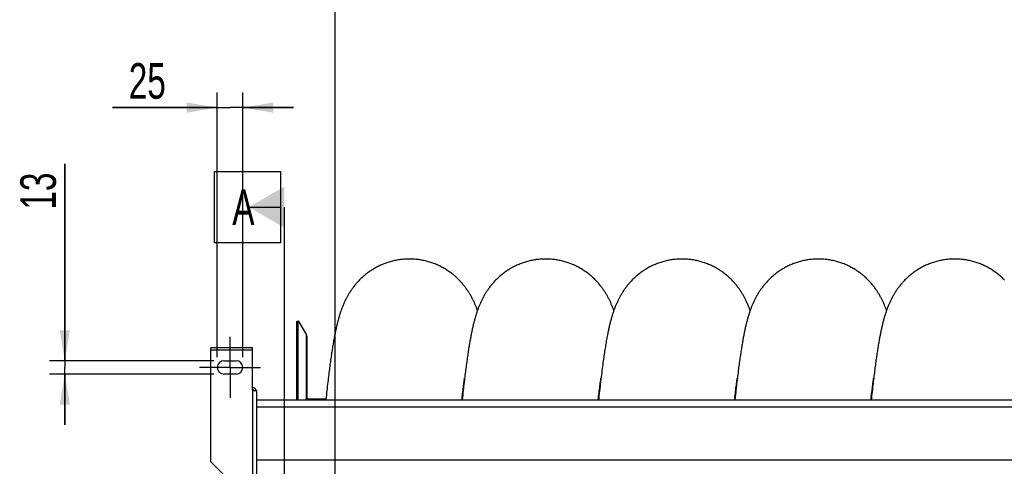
# Model space of a CAD drawing. Extents: x 0 to 594, y 0 to 420.
# Tile 6 of 21: x 215 to 312, y 174 to 218. Entities that reach past the tile are written whole.
import ezdxf

# ---------------------------------------------------------------- set-up
doc = ezdxf.new("R2010")
doc.units = 0
doc.header["$LTSCALE"] = 32.67
doc.linetypes.add('CENTER', pattern=[0.6, 0.375, -0.075, 0.075, -0.075])
doc.layers.get('0').update_dxf_attribs({"linetype": 'CONTINUOUS'})
for name, color, linetype in [('110528_DXF_CONTINUOUS_LINE', 7, 'CONTINUOUS'), ('110528_DXF_DIMENSION', 7, 'CONTINUOUS'), ('110534_DXF_AXIS', 7, 'CONTINUOUS'), ('110534_DXF_CONTINUOUS_LINE', 7, 'CONTINUOUS'), ('110593_DXF_CONTINUOUS_LINE', 7, 'CONTINUOUS'), ('110803_DXF_CONTINUOUS_LINE', 7, 'CONTINUOUS'), ('ASEM_125_125-15_DXF_DIMENS', 7, 'CONTINUOUS'), ('HOSE_125_125DXF_CONTINUOUS', 7, 'CONTINUOUS')]:
    doc.layers.add(name, color=color, linetype=linetype)
doc.styles.get("Standard").update_dxf_attribs({"font": 'txt', "width": 0.7})
doc.dimstyles.new('DIMSTYLE_1', dxfattribs={"dimtxt": 3.5, "dimasz": 3, "dimexe": 1.5, "dimexo": 1, "dimgap": 0.875, "dimtad": 1, "dimdec": 3, "dimlfac": 10, "dimtxsty": 'STANDARD', "dimblk": '_ARROW_FILLED', "dimblk1": '_ARROW_FILLED', "dimblk2": '_ARROW_FILLED', "dimcen": 0.09, "dimazin": 3, "dimtp": 0.2, "dimtm": 0.2, "dimtfac": 1, "dimtdec": 3, "dimtofl": 0, "dimtmove": 0, "dimatfit": 3, "dimtolj": 1})

# ---------------------------------------------------------------- blocks, each defined once
blk = doc.blocks.new('_ARROW_FILLED')
at = {"color": 0, "linetype": 'BYBLOCK'}
blk.add_solid([(0, 0), (-1, 0.167), (-1, -0.167)], dxfattribs=at)
blk = doc.blocks.new('*D1')
at = {"layer": 'ASEM_125_125-15_DXF_DIMENS', "color": 2, "linetype": 'CONTINUOUS'}
for p, q in [((219.743, 184.142), (219.743, 203.492)), ((219.743, 203.492), (219.743, 183.492)), ((234.393, 184.142), (218.243, 184.142)), ((219.743, 177.842), (219.743, 183.492)), ((234.393, 182.842), (218.243, 182.842)), ((219.743, 182.842), (219.743, 177.842))]:
    blk.add_line(p, q, dxfattribs=at)
at = {"layer": 'ASEM_125_125-15_DXF_DIMENS', "color": 2, "linetype": 'CONTINUOUS', "xscale": 3, "yscale": 3, "zscale": 3}
for p, rotation in [((219.743, 184.142), 270), ((219.743, 182.842), 90)]:
    blk.add_blockref('_ARROW_FILLED', p, dxfattribs=dict(at, rotation=rotation))
at = {"layer": 'ASEM_125_125-15_DXF_DIMENS', "color": 2, "linetype": 'CONTINUOUS', "insert": (215.368, 198.992), "char_height": 3.5, "width": 6.75, "attachment_point": 1, "rotation": 90}
blk.add_mtext('13', dxfattribs=at)
blk = doc.blocks.new('*D2')
at = {"layer": 'ASEM_125_125-15_DXF_DIMENS', "color": 2, "linetype": 'CONTINUOUS'}
for p, q in [((234.743, 184.492), (234.743, 210.521)), ((237.243, 184.492), (237.243, 210.521)), ((234.743, 209.021), (224.426, 209.021)), ((224.426, 209.021), (235.993, 209.021)), ((242.243, 209.021), (235.993, 209.021)), ((237.243, 209.021), (242.243, 209.021))]:
    blk.add_line(p, q, dxfattribs=at)
at = {"layer": 'ASEM_125_125-15_DXF_DIMENS', "color": 2, "linetype": 'CONTINUOUS', "xscale": 3, "yscale": 3, "zscale": 3}
blk.add_blockref('_ARROW_FILLED', (234.743, 209.021), dxfattribs=at)
at = {"layer": 'ASEM_125_125-15_DXF_DIMENS', "color": 2, "linetype": 'CONTINUOUS', "xscale": 3, "yscale": 3, "zscale": 3, "rotation": 180}
blk.add_blockref('_ARROW_FILLED', (237.243, 209.021), dxfattribs=at)
at = {"layer": 'ASEM_125_125-15_DXF_DIMENS', "color": 2, "linetype": 'CONTINUOUS', "insert": (229.676, 213.396), "char_height": 3.5, "width": 7.875, "attachment_point": 3}
blk.add_mtext('25', dxfattribs=at)

msp = doc.modelspace()

# ---------------------------------------------------------------- linework, layer by layer
at = {"layer": '110528_DXF_CONTINUOUS_LINE', "color": 7, "linetype": 'CONTINUOUS'}
for p, q in [((242.575, 187.99185), (242.70491, 188.06685)), ((242.70491, 180.31403), (242.70491, 188.06685)), ((242.70491, 188.06685), (243.50395, 186.68287)), ((243.59103, 180.31403), (243.59103, 186.35787))]:
    msp.add_line(p, q, dxfattribs=at)
at = {"layer": '110528_DXF_CONTINUOUS_LINE', "color": 3, "linetype": 'CONTINUOUS'}
msp.add_line((242.575, 180.31403), (242.575, 187.99185), dxfattribs=at)
at = {"layer": '110528_DXF_CONTINUOUS_LINE', "color": 9, "linetype": 'CONTINUOUS'}
for p, q in [((243.50395, 180.31403), (243.50395, 186.68287)), ((242.575, 184.48027), (242.70491, 184.54649))]:
    msp.add_line(p, q, dxfattribs=at)
at = {"layer": '110528_DXF_CONTINUOUS_LINE', "color": 7, "linetype": 'CONTINUOUS'}
msp.add_arc((242.94103, 186.35787), 0.65, 0, 30, dxfattribs=at)
at = {"layer": '110528_DXF_DIMENSION', "color": 2, "linetype": 'CONTINUOUS'}
for p, q in [((234.46828, 195.74127), (234.46828, 202.74127)), ((234.46828, 202.74127), (240.96828, 202.74127)), ((240.96828, 202.74127), (240.96828, 195.74127)), ((237.84328, 199.24127), (240.96828, 199.24127)), ((241.34328, 116.74242), (241.34328, 199.24127)), ((240.96828, 195.74127), (234.46828, 195.74127))]:
    msp.add_line(p, q, dxfattribs=at)
msp.add_solid([(241.34328, 201.262), (241.34328, 197.22054), (237.84328, 199.24127)], dxfattribs=at)
at = {"layer": '110534_DXF_AXIS', "color": 7, "linetype": 'CENTER'}
for q in [(235.99328, 186.49186), (232.99327, 183.49185), (235.99328, 180.49184), (238.99329, 183.49185)]:
    msp.add_line((235.99328, 183.49185), q, dxfattribs=at)
at = {"layer": '110534_DXF_CONTINUOUS_LINE', "color": 3, "linetype": 'CONTINUOUS'}
for p, q in [((234.09328, 174.19715), (234.09328, 185.41851)), ((238.19328, 185.4185), (234.09328, 185.4185)), ((238.19328, 181.2441), (238.19328, 185.41851)), ((235.39328, 184.14185), (236.59328, 184.14185)), ((236.59328, 182.84185), (235.39328, 182.84185)), ((238.59328, 181.18389), (238.59328, 145.49185)), ((234.09328, 174.19715), (237.09328, 171.19715))]:
    msp.add_line(p, q, dxfattribs=at)
at = {"layer": '110534_DXF_CONTINUOUS_LINE', "color": 9, "linetype": 'CONTINUOUS'}
for p, q in [((234.09328, 185.2185), (238.19328, 185.2185)), ((238.19328, 181.2441), (238.19328, 171.00319))]:
    msp.add_line(p, q, dxfattribs=at)
at = {"layer": '110534_DXF_CONTINUOUS_LINE', "color": 3, "linetype": 'CONTINUOUS'}
for centre, radius, start, end in [((235.39328, 183.49185), 0.65, 90, 270), ((236.59328, 183.49185), 0.65, 270, 90), ((238.20183, 181.12651), 0.39145, 9.3446461, 10.1091537)]:
    msp.add_arc(centre, radius, start, end, dxfattribs=at)
for points, knots in [([(238.5872, 181.19522), (238.57133, 181.28426), (238.47193, 181.45676), (238.28437, 181.52209), (238.19328, 181.52209)], [0, 0, 0, 0, 0.49822857, 1, 1, 1, 1]), ([(238.19328, 181.2441), (238.24432, 181.23921), (238.31847, 181.23212), (238.41268, 181.22202), (238.47271, 181.21464), (238.52147, 181.20765), (238.5592, 181.20009), (238.58047, 181.19451), (238.59328, 181.18748), (238.59328, 181.18389)], [0, 0, 0, 0, 0.37771184, 0.54853637, 0.69852876, 0.82207755, 0.91471109, 0.97358369, 1, 1, 1, 1])]:
    msp.add_open_spline(points, degree=3, knots=knots, dxfattribs=at)
at = {"layer": '110534_DXF_CONTINUOUS_LINE', "color": 7, "linetype": 'CONTINUOUS'}
msp.add_open_spline([(238.19328, 181.32432), (238.22746, 181.32432), (238.29685, 181.30645), (238.3481, 181.25626), (238.36553, 181.22705)], degree=3, knots=[0, 0, 0, 0, 0.50119096, 1, 1, 1, 1], dxfattribs=at)
at = {"layer": '110593_DXF_CONTINUOUS_LINE', "color": 7, "linetype": 'CONTINUOUS'}
for p, q in [((245.42326, 180.35685), (243.59103, 180.35685)), ((258.835, 180.35685), (258.80526, 180.35685)), ((272.2468, 180.35685), (272.217, 180.35685)), ((285.65852, 180.35685), (285.62877, 180.35685)), ((299.07032, 180.35685), (299.04053, 180.35685))]:
    msp.add_line(p, q, dxfattribs=at)
at = {"layer": '110803_DXF_CONTINUOUS_LINE', "color": 7, "linetype": 'CONTINUOUS'}
msp.add_line((238.59328, 180.31403), (370.79328, 180.31403), dxfattribs=at)
at = {"layer": '110803_DXF_CONTINUOUS_LINE', "color": 9, "linetype": 'CONTINUOUS'}
for p, q in [((238.59328, 179.61415), (370.79328, 179.61415)), ((238.59328, 174.42382), (370.79328, 174.42382))]:
    msp.add_line(p, q, dxfattribs=at)
at = {"layer": 'HOSE_125_125DXF_CONTINUOUS', "color": 4, "linetype": 'CONTINUOUS'}
msp.add_line((246.29103, 308.52173), (246.29103, 61.60655), dxfattribs=at)
at = {"layer": 'HOSE_125_125DXF_CONTINUOUS', "color": 7, "linetype": 'CONTINUOUS'}
msp.add_line((299.28565, 182.29062), (299.30389, 182.42031), dxfattribs=at)
at = {"layer": 'HOSE_125_125DXF_CONTINUOUS', "color": 9, "linetype": 'CONTINUOUS'}
for p, q in [((245.42326, 180.35685), (243.59103, 180.35685)), ((258.835, 180.35685), (258.80526, 180.35685)), ((272.2468, 180.35685), (272.217, 180.35685)), ((285.65852, 180.35685), (285.62877, 180.35685)), ((299.07032, 180.35685), (299.04053, 180.35685))]:
    msp.add_line(p, q, dxfattribs=at)
at = {"layer": 'HOSE_125_125DXF_CONTINUOUS', "color": 7, "linetype": 'CONTINUOUS'}
for points in [[(253.62871, 194.14185), (253.53182, 194.14116), (253.41852, 194.1386), (253.30528, 194.13416), (253.19214, 194.12783), (253.07912, 194.11961), (252.96627, 194.10952), (252.85363, 194.09756), (252.74122, 194.08373), (252.6291, 194.06803), (252.51729, 194.05048), (252.40582, 194.03107), (252.29475, 194.00984), (252.1841, 193.98677), (252.0739, 193.96188), (251.9642, 193.93519), (251.85504, 193.90671), (251.74643, 193.87644), (251.63843, 193.84442), (251.53108, 193.81065), (251.42441, 193.77515), (251.31847, 193.73796), (251.2133, 193.69908), (251.10892, 193.65853), (251.00541, 193.61637), (250.90277, 193.57259), (250.80104, 193.52723), (250.70029, 193.48034), (250.60056, 193.43194), (250.50185, 193.38205), (250.40425, 193.33074), (250.30778, 193.27803), (250.21245, 193.22395), (250.11836, 193.16859), (250.02553, 193.11197), (249.93397, 193.05413), (249.84378, 192.99517), (249.75499, 192.93513), (249.66759, 192.87404), (249.58167, 192.81201), (249.49724, 192.74908), (249.41429, 192.68528), (249.33288, 192.62071), (249.25302, 192.5554), (249.17468, 192.4894), (249.09794, 192.42281), (249.02277, 192.35566), (248.94917, 192.28799), (248.87717, 192.2199), (248.80677, 192.15142), (248.73794, 192.0826), (248.67069, 192.0135), (248.60501, 191.94418), (248.54088, 191.87464), (248.47824, 191.80492), (248.41708, 191.73503), (248.35738, 191.66502), (248.2991, 191.59488), (248.24218, 191.52463), (248.18664, 191.45431), (248.13247, 191.38399), (248.07964, 191.31366), (248.02812, 191.24336), (247.97798, 191.17324), (247.92918, 191.10332), (247.88169, 191.03361), (247.83555, 190.96422), (247.79076, 190.89524), (247.74724, 190.82663), (247.70491, 190.75832), (247.66377, 190.69037), (247.62376, 190.62275), (247.58471, 190.55523), (247.54659, 190.48779), (247.50938, 190.42046), (247.47294, 190.35301), (247.43725, 190.28544), (247.4023, 190.21775), (247.36798, 190.14977), (247.33426, 190.08144), (247.30115, 190.01279), (247.26862, 189.94381), (247.23665, 189.87442), (247.20522, 189.80466), (247.17437, 189.73457), (247.14407, 189.66412), (247.1143, 189.5933), (247.08509, 189.5222), (247.05644, 189.45083), (247.0283, 189.37912), (247.00065, 189.30701), (246.97347, 189.23449), (246.94674, 189.1615), (246.9204, 189.08792), (246.89442, 189.01368), (246.8688, 188.93877), (246.84352, 188.86314), (246.81854, 188.78669), (246.79387, 188.70944), (246.76955, 188.63156), (246.74558, 188.55301), (246.72193, 188.47375), (246.69863, 188.39391), (246.67568, 188.31352), (246.65306, 188.23248), (246.63075, 188.15085), (246.60877, 188.06866), (246.58707, 187.9858), (246.56562, 187.90214), (246.54439, 187.81761), (246.52338, 187.7322), (246.50256, 187.64584), (246.48192, 187.5585), (246.46146, 187.47014), (246.44116, 187.38073), (246.42101, 187.29023), (246.401, 187.1986), (246.3811, 187.10578), (246.36132, 187.01173), (246.34165, 186.91642), (246.32205, 186.81972), (246.30252, 186.7216), (246.28305, 186.62204), (246.26364, 186.52095), (246.24427, 186.41831), (246.22494, 186.31409), (246.20563, 186.20814), (246.18633, 186.10048), (246.16704, 185.99103), (246.14772, 185.87959), (246.12837, 185.76611), (246.10898, 185.65056), (246.08954, 185.5328), (246.07003, 185.41277), (246.05047, 185.29045), (246.03082, 185.16568), (246.01109, 185.03844), (245.99128, 184.90866), (245.97135, 184.77616), (245.9513, 184.64085), (245.93113, 184.50271), (245.91084, 184.36164), (245.89042, 184.21757), (245.86988, 184.07047), (245.84919, 183.92022), (245.82837, 183.76678), (245.8074, 183.61009), (245.78628, 183.44999), (245.76499, 183.28641), (245.74354, 183.11931), (245.72193, 182.94858), (245.70016, 182.77426), (245.67821, 182.59619), (245.65606, 182.41399), (245.63369, 182.22764), (245.6111, 182.03702), (245.58825, 181.8416), (245.56512, 181.64129), (245.54173, 181.43603), (245.51802, 181.22532), (245.49398, 181.00899), (245.46962, 180.78703), (245.44492, 180.55912), (245.41869, 180.31403)], [(260.33448, 189.09448), (260.3182, 189.14026), (260.29076, 189.21562), (260.26298, 189.29014), (260.23485, 189.36385), (260.20635, 189.4368), (260.17742, 189.50915), (260.14806, 189.5809), (260.11823, 189.65212), (260.08785, 189.72298), (260.0569, 189.79355), (260.02536, 189.8638), (259.99322, 189.93379), (259.96041, 190.00358), (259.92695, 190.07314), (259.8929, 190.14232), (259.85827, 190.21107), (259.82303, 190.27947), (259.78716, 190.34751), (259.75072, 190.41508), (259.71364, 190.48231), (259.67572, 190.54951), (259.63696, 190.61668), (259.59732, 190.68381), (259.5566, 190.75122), (259.51473, 190.81898), (259.47171, 190.88699), (259.42744, 190.95536), (259.38187, 191.0241), (259.33499, 191.09317), (259.28672, 191.16259), (259.23699, 191.23241), (259.1858, 191.30252), (259.1332, 191.37282), (259.07915, 191.44328), (259.02362, 191.51386), (258.96671, 191.58438), (258.90844, 191.65478), (258.84874, 191.72506), (258.78763, 191.79515), (258.7251, 191.86501), (258.66113, 191.93463), (258.59565, 192.00402), (258.52863, 192.07313), (258.46008, 192.14194), (258.38992, 192.21044), (258.31813, 192.27862), (258.24469, 192.3464), (258.16965, 192.41371), (258.09296, 192.48052), (258.01464, 192.54678), (257.93476, 192.61235), (257.85332, 192.67721), (257.7703, 192.74131), (257.68581, 192.80454), (257.59984, 192.86684), (257.5124, 192.9282), (257.42357, 192.98849), (257.33336, 193.0477), (257.24178, 193.10577), (257.14893, 193.16262), (257.05482, 193.21821), (256.95946, 193.27252), (256.86293, 193.32546), (256.76526, 193.37702), (256.66645, 193.42716), (256.56658, 193.47581), (256.46569, 193.52297), (256.36377, 193.56859), (256.26093, 193.61263), (256.15717, 193.65507), (256.05253, 193.69588), (255.94708, 193.73501), (255.84086, 193.77246), (255.73388, 193.8082), (255.62623, 193.8422), (255.51793, 193.87444), (255.409, 193.90492), (255.2995, 193.9336), (255.18948, 193.96048), (255.07894, 193.98555), (254.96796, 194.00878), (254.85656, 194.03017), (254.74477, 194.04971), (254.63264, 194.06739), (254.5202, 194.0832), (254.40747, 194.09714), (254.29451, 194.1092), (254.18134, 194.11937), (254.068, 194.12765), (253.95452, 194.13404), (253.84095, 194.13854), (253.7273, 194.14113), (253.62871, 194.14185)], [(267.04032, 194.14181), (266.94365, 194.14112), (266.83056, 194.13858), (266.71755, 194.13415), (266.60463, 194.12785), (266.49185, 194.11967), (266.37924, 194.10962), (266.26684, 194.09771), (266.15467, 194.08393), (266.04277, 194.0683), (265.93118, 194.05082), (265.81992, 194.0315), (265.70904, 194.01034), (265.59857, 193.98736), (265.48853, 193.96256), (265.379, 193.93596), (265.27, 193.90758), (265.16156, 193.87742), (265.05375, 193.84552), (264.9466, 193.81188), (264.84012, 193.77652), (264.7344, 193.73948), (264.62946, 193.70076), (264.52531, 193.6604), (264.42203, 193.61842), (264.31962, 193.57484), (264.21812, 193.52968), (264.1176, 193.483), (264.01806, 193.43481), (263.91954, 193.38513), (263.82213, 193.33404), (263.72584, 193.28156), (263.63069, 193.22773), (263.53678, 193.1726), (263.4441, 193.11623), (263.35268, 193.05863), (263.26261, 192.9999), (263.17389, 192.94006), (263.08652, 192.87916), (263.0006, 192.8173), (262.91612, 192.75449), (262.83308, 192.69079), (262.75157, 192.62631), (262.6716, 192.56109), (262.59315, 192.49516), (262.51631, 192.42865), (262.44107, 192.3616), (262.36741, 192.29405), (262.2954, 192.22611), (262.22503, 192.15784), (262.15626, 192.08926), (262.08907, 192.0204), (262.02344, 191.95131), (261.95935, 191.88201), (261.89673, 191.8125), (261.83555, 191.74278), (261.77581, 191.67291), (261.71756, 191.60303), (261.66078, 191.53315), (261.60545, 191.46331), (261.55164, 191.39368), (261.49938, 191.32436), (261.44858, 191.25532), (261.39917, 191.18653), (261.35115, 191.11804), (261.30445, 191.04985), (261.25894, 190.9818), (261.21458, 190.91391), (261.17134, 190.84618), (261.12911, 190.77849), (261.08786, 190.71083), (261.04757, 190.64321), (261.00815, 190.5755), (260.96955, 190.50769), (260.93179, 190.4398), (260.89478, 190.37174), (260.85851, 190.30349), (260.82297, 190.23506), (260.78811, 190.1664), (260.75391, 190.09747), (260.72035, 190.02829), (260.68743, 189.95882), (260.65512, 189.88906), (260.62341, 189.81898), (260.59228, 189.74859), (260.56171, 189.67787), (260.5317, 189.6068), (260.50222, 189.53537), (260.47327, 189.46356), (260.44482, 189.39134), (260.41686, 189.31872), (260.38937, 189.24564), (260.36233, 189.17209), (260.33576, 189.09813), (260.30964, 189.02372), (260.28395, 188.94884), (260.25869, 188.87353), (260.23385, 188.79775), (260.20941, 188.72148), (260.18539, 188.64483), (260.16178, 188.56779), (260.13856, 188.4903), (260.1157, 188.41235), (260.09319, 188.3339), (260.071, 188.25492), (260.04913, 188.17537), (260.02756, 188.09522), (260.00626, 188.01444), (259.98523, 187.93302), (259.96446, 187.85093), (259.94392, 187.76815), (259.92363, 187.68465), (259.90355, 187.60045), (259.88369, 187.51549), (259.864, 187.42964), (259.84447, 187.34291), (259.8251, 187.25524), (259.80585, 187.16646), (259.78669, 187.07652), (259.76764, 186.98541), (259.74866, 186.89304), (259.72975, 186.79935), (259.7109, 186.70434), (259.6921, 186.60788), (259.67333, 186.50997), (259.6546, 186.41056), (259.63588, 186.30952), (259.61717, 186.20684), (259.59845, 186.10245), (259.57972, 185.99625), (259.56096, 185.88816), (259.54217, 185.77817), (259.52335, 185.6662), (259.50448, 185.55224), (259.48558, 185.43621), (259.4666, 185.31798), (259.44755, 185.19749), (259.42843, 185.0747), (259.40922, 184.94948), (259.38992, 184.82175), (259.37052, 184.6915), (259.35102, 184.55865), (259.33142, 184.42318), (259.31171, 184.28502), (259.29188, 184.14399), (259.27191, 184.00004), (259.25182, 183.85314), (259.23157, 183.70307), (259.21117, 183.54979), (259.19062, 183.39323), (259.1699, 183.23327), (259.14902, 183.06986), (259.12796, 182.90292), (259.10671, 182.73224), (259.08527, 182.55774), (259.06364, 182.37938), (259.04179, 182.19698), (259.01975, 182.01049), (258.99749, 181.81983), (258.97499, 181.62476), (258.95226, 181.42519), (258.9293, 181.22107), (258.90608, 181.01217), (258.88261, 180.79842), (258.8589, 180.57975), (258.83046, 180.31403)], [(273.74634, 189.09459), (273.74522, 189.09778), (273.72018, 189.16755), (273.69463, 189.23719), (273.66856, 189.30673), (273.64192, 189.37621), (273.61472, 189.44562), (273.58693, 189.51497), (273.55853, 189.58427), (273.5295, 189.65354), (273.49984, 189.72274), (273.46953, 189.79188), (273.43854, 189.86097), (273.40686, 189.93001), (273.37447, 189.99902), (273.34134, 190.068), (273.30747, 190.13694), (273.27283, 190.20584), (273.2374, 190.27472), (273.20117, 190.34353), (273.16414, 190.41228), (273.12627, 190.48098), (273.08755, 190.5496), (273.048, 190.61812), (273.00756, 190.68656), (272.96615, 190.75502), (272.92378, 190.82347), (272.8804, 190.89193), (272.83591, 190.96052), (272.79029, 191.02922), (272.74349, 191.09803), (272.6954, 191.16707), (272.64596, 191.23637), (272.59515, 191.30587), (272.54292, 191.3756), (272.48918, 191.44557), (272.43395, 191.51571), (272.37724, 191.58594), (272.31902, 191.65622), (272.25926, 191.72652), (272.198, 191.79674), (272.13521, 191.86685), (272.07087, 191.9368), (272.00503, 192.0065), (271.93766, 192.07591), (271.86875, 192.14499), (271.79831, 192.21366), (271.72635, 192.28189), (271.65284, 192.34965), (271.57779, 192.41687), (271.50118, 192.48351), (271.42302, 192.54954), (271.3433, 192.6149), (271.26203, 192.67954), (271.17919, 192.74343), (271.09483, 192.80649), (271.0089, 192.8687), (270.92143, 192.93), (270.83257, 192.99026), (270.74232, 193.04942), (270.65068, 193.10747), (270.55778, 193.16428), (270.46363, 193.21983), (270.36824, 193.27409), (270.27168, 193.32699), (270.17399, 193.3785), (270.07516, 193.42858), (269.97529, 193.47718), (269.87441, 193.52426), (269.77253, 193.56981), (269.66974, 193.61377), (269.56608, 193.65611), (269.46156, 193.69682), (269.35624, 193.73586), (269.25016, 193.77322), (269.14332, 193.80887), (269.03581, 193.84278), (268.92763, 193.87495), (268.81882, 193.90536), (268.70943, 193.93399), (268.59951, 193.96081), (268.48906, 193.98583), (268.37816, 194.00902), (268.26684, 194.03037), (268.15511, 194.04988), (268.04305, 194.06753), (267.93068, 194.08331), (267.81803, 194.09722), (267.70515, 194.10925), (267.59208, 194.1194), (267.47885, 194.12766), (267.36552, 194.13403), (267.25212, 194.13851), (267.13868, 194.1411), (267.04032, 194.14181)], [(280.4521, 194.14172), (280.35532, 194.14103), (280.24212, 194.13848), (280.129, 194.13405), (280.01596, 194.12773), (279.90306, 194.11954), (279.79033, 194.10947), (279.67781, 194.09753), (279.56552, 194.08373), (279.45351, 194.06807), (279.34182, 194.05055), (279.23046, 194.03119), (279.1195, 194.01), (279.00895, 193.98698), (278.89885, 193.96214), (278.78925, 193.9355), (278.68018, 193.90708), (278.57168, 193.87687), (278.46378, 193.84491), (278.35653, 193.81121), (278.24994, 193.77579), (278.14409, 193.73866), (278.03899, 193.69985), (277.93468, 193.65938), (277.83122, 193.61728), (277.72863, 193.57358), (277.62694, 193.52829), (277.52622, 193.48146), (277.4265, 193.43312), (277.32779, 193.38328), (277.2302, 193.33203), (277.13375, 193.27939), (277.03844, 193.22538), (276.94437, 193.17008), (276.85155, 193.11353), (276.75998, 193.05575), (276.66972, 192.9968), (276.58077, 192.93671), (276.49314, 192.87551), (276.40692, 192.81331), (276.32208, 192.75011), (276.23865, 192.68598), (276.1568, 192.62107), (276.07651, 192.55543), (275.99779, 192.4891), (275.92078, 192.42226), (275.84551, 192.355), (275.77192, 192.28733), (275.70007, 192.21936), (275.63, 192.1512), (275.56163, 192.08284), (275.49484, 192.01422), (275.42962, 191.94539), (275.36593, 191.87638), (275.30366, 191.80711), (275.24276, 191.73757), (275.18323, 191.66782), (275.12503, 191.59787), (275.0681, 191.52765), (275.01245, 191.45728), (274.95822, 191.38694), (274.90538, 191.31667), (274.85389, 191.24649), (274.80388, 191.17662), (274.75533, 191.10714), (274.70819, 191.03801), (274.66244, 190.96934), (274.61815, 190.90125), (274.57518, 190.83366), (274.53334, 190.76629), (274.49258, 190.69917), (274.4529, 190.63229), (274.41406, 190.56536), (274.37606, 190.49836), (274.33887, 190.43131), (274.30235, 190.36395), (274.26644, 190.2962), (274.23117, 190.22812), (274.1965, 190.15967), (274.16238, 190.09075), (274.12884, 190.02142), (274.09599, 189.95193), (274.0638, 189.88227), (274.03227, 189.81244), (274.00145, 189.74261), (273.97135, 189.67284), (273.94193, 189.60307), (273.91317, 189.53331), (273.88513, 189.46375), (273.85771, 189.39418), (273.83069, 189.32409), (273.80406, 189.25345), (273.7778, 189.18222), (273.7517, 189.10981), (273.72572, 189.03608), (273.69988, 188.96105), (273.67407, 188.88437), (273.64822, 188.80574), (273.62239, 188.72531), (273.59668, 188.64327), (273.57104, 188.55953), (273.5455, 188.47403), (273.52015, 188.38711), (273.49498, 188.29869), (273.46998, 188.20871), (273.44525, 188.11753), (273.42081, 188.02519), (273.39659, 187.93152), (273.37261, 187.83659), (273.34889, 187.74043), (273.32536, 187.64289), (273.30198, 187.5437), (273.27873, 187.44276), (273.25558, 187.34005), (273.23252, 187.2354), (273.20952, 187.1287), (273.18658, 187.01991), (273.16368, 186.90898), (273.14082, 186.79586), (273.11799, 186.68044), (273.09516, 186.5626), (273.07232, 186.44225), (273.04946, 186.31935), (273.02661, 186.1939), (273.00374, 186.06583), (272.98084, 185.93508), (272.95794, 185.80168), (272.93503, 185.66564), (272.91209, 185.52682), (272.8891, 185.38503), (272.86606, 185.24029), (272.84295, 185.09246), (272.81971, 184.94109), (272.79635, 184.78614), (272.77285, 184.6275), (272.74914, 184.46459), (272.72521, 184.29731), (272.70106, 184.12558), (272.67664, 183.94886), (272.65191, 183.76691), (272.6269, 183.57972), (272.60159, 183.38712), (272.57594, 183.18866), (272.54998, 182.98454), (272.52384, 182.77559), (272.49752, 182.5617), (272.471, 182.34281), (272.44442, 182.11994), (272.41777, 181.8931), (272.39105, 181.66222), (272.36437, 181.42829), (272.33776, 181.19153), (272.31118, 180.95176), (272.28469, 180.70939), (272.25827, 180.46454), (272.24224, 180.31403)], [(287.15807, 189.09462), (287.13409, 189.16161), (287.10713, 189.23519), (287.07974, 189.30825), (287.05189, 189.38083), (287.02357, 189.45296), (286.99472, 189.52477), (286.9653, 189.59631), (286.93531, 189.66757), (286.90473, 189.73857), (286.8735, 189.80942), (286.84164, 189.88004), (286.80926, 189.95015), (286.77638, 190.01974), (286.74296, 190.08886), (286.70905, 190.15741), (286.67473, 190.22523), (286.63991, 190.2925), (286.60439, 190.35961), (286.56815, 190.42654), (286.53118, 190.49331), (286.49323, 190.56033), (286.4542, 190.6277), (286.41413, 190.69531), (286.37294, 190.76323), (286.33056, 190.83151), (286.28699, 190.90008), (286.24222, 190.96891), (286.19621, 191.03798), (286.14894, 191.10727), (286.1004, 191.17675), (286.05055, 191.24638), (285.99937, 191.31614), (285.94684, 191.38599), (285.89296, 191.4559), (285.83768, 191.52585), (285.78098, 191.5958), (285.72285, 191.66573), (285.66324, 191.73561), (285.60215, 191.8054), (285.53955, 191.87507), (285.47541, 191.94459), (285.40972, 192.01392), (285.34244, 192.08304), (285.27356, 192.15189), (285.20309, 192.22041), (285.13101, 192.28856), (285.0573, 192.3563), (284.98202, 192.42352), (284.90516, 192.49019), (284.82671, 192.55626), (284.74672, 192.62163), (284.66521, 192.68626), (284.58215, 192.7501), (284.49762, 192.81306), (284.41164, 192.8751), (284.32419, 192.93618), (284.23536, 192.99621), (284.14516, 193.05514), (284.05359, 193.11294), (283.96076, 193.16951), (283.86668, 193.22484), (283.77135, 193.27887), (283.67489, 193.33154), (283.57732, 193.3828), (283.47864, 193.43263), (283.37896, 193.48098), (283.2783, 193.5278), (283.17667, 193.57308), (283.07414, 193.61679), (282.97073, 193.65889), (282.86646, 193.69936), (282.7614, 193.73818), (282.65558, 193.77532), (282.54902, 193.81076), (282.44179, 193.84448), (282.33392, 193.87646), (282.22543, 193.90668), (282.11637, 193.93513), (282.00679, 193.96179), (281.89669, 193.98665), (281.78614, 194.0097), (281.67517, 194.03092), (281.5638, 194.05031), (281.45209, 194.06785), (281.34006, 194.08354), (281.22775, 194.09737), (281.11521, 194.10933), (281.00247, 194.11943), (280.88955, 194.12764), (280.77652, 194.13398), (280.6634, 194.13844), (280.55022, 194.14101), (280.4521, 194.14172)], [(293.86393, 194.14184), (293.76725, 194.14115), (293.65415, 194.1386), (293.54111, 194.13418), (293.42815, 194.12787), (293.31532, 194.11969), (293.20266, 194.10963), (293.0902, 194.09771), (292.97798, 194.08392), (292.86603, 194.06828), (292.7544, 194.05078), (292.6431, 194.03145), (292.5322, 194.01028), (292.42172, 193.98729), (292.31169, 193.96248), (292.20215, 193.93588), (292.09315, 193.90748), (291.9847, 193.87732), (291.87686, 193.8454), (291.76967, 193.81174), (291.66315, 193.77635), (291.55738, 193.73928), (291.45237, 193.70053), (291.34816, 193.66013), (291.24482, 193.61811), (291.14236, 193.57449), (291.04081, 193.5293), (290.94025, 193.48258), (290.84071, 193.43436), (290.74218, 193.38467), (290.64477, 193.33356), (290.54847, 193.28106), (290.45331, 193.22719), (290.35938, 193.17204), (290.26669, 193.11563), (290.17525, 193.058), (290.08517, 192.99924), (289.99645, 192.93939), (289.9091, 192.87848), (289.82321, 192.81661), (289.73878, 192.75382), (289.6558, 192.69015), (289.57436, 192.6257), (289.49444, 192.5605), (289.41604, 192.4946), (289.33923, 192.42809), (289.26399, 192.36103), (289.19032, 192.29345), (289.11826, 192.22545), (289.0478, 192.15708), (288.97893, 192.08838), (288.91167, 192.01942), (288.846, 191.95026), (288.7819, 191.88092), (288.71933, 191.81143), (288.65827, 191.74183), (288.5987, 191.67214), (288.54058, 191.60239), (288.48388, 191.53259), (288.42859, 191.4628), (288.37469, 191.39303), (288.32214, 191.32331), (288.27093, 191.25368), (288.22106, 191.1842), (288.17251, 191.1149), (288.12525, 191.0458), (288.07927, 190.97694), (288.03457, 190.90841), (287.99109, 190.84017), (287.94874, 190.77214), (287.90751, 190.70437), (287.86737, 190.63684), (287.82815, 190.56935), (287.78983, 190.50189), (287.7524, 190.43449), (287.71574, 190.36695), (287.67983, 190.29927), (287.64466, 190.23147), (287.61013, 190.16339), (287.57623, 190.095), (287.54295, 190.02631), (287.51027, 189.95732), (287.47816, 189.88798), (287.44663, 189.81829), (287.41568, 189.7483), (287.3853, 189.67801), (287.35547, 189.60737), (287.32618, 189.53642), (287.29743, 189.46515), (287.26919, 189.39352), (287.24142, 189.32145), (287.21412, 189.24893), (287.18725, 189.17592), (287.16078, 189.10232), (287.13467, 189.02804), (287.10892, 188.9531), (287.08354, 188.87751), (287.0585, 188.80119), (287.03378, 188.72414), (287.00942, 188.64645), (286.9854, 188.56809), (286.9617, 188.48902), (286.93834, 188.40931), (286.9153, 188.32894), (286.89256, 188.24786), (286.87015, 188.16617), (286.84805, 188.08388), (286.82624, 188.0009), (286.8047, 187.9172), (286.78343, 187.83278), (286.76239, 187.74757), (286.74156, 187.66144), (286.72091, 187.57435), (286.70044, 187.48627), (286.68013, 187.39711), (286.65995, 187.30681), (286.63991, 187.21537), (286.61998, 187.12271), (286.60017, 187.02881), (286.58046, 186.93363), (286.56083, 186.83711), (286.54129, 186.73923), (286.52181, 186.63993), (286.50239, 186.53911), (286.48301, 186.43674), (286.46368, 186.33279), (286.44436, 186.22715), (286.42507, 186.11982), (286.40579, 186.01072), (286.38647, 185.89964), (286.36712, 185.78652), (286.34774, 185.67134), (286.3283, 185.55396), (286.3088, 185.43429), (286.28924, 185.31233), (286.2696, 185.18796), (286.24989, 185.06114), (286.23008, 184.9318), (286.21017, 184.79977), (286.19014, 184.66495), (286.17, 184.52732), (286.14973, 184.38676), (286.12933, 184.24321), (286.10881, 184.09663), (286.08814, 183.94691), (286.06734, 183.794), (286.04639, 183.63785), (286.02528, 183.47831), (286.00402, 183.31533), (285.98261, 183.14886), (285.96102, 182.97878), (285.93928, 182.80513), (285.91737, 182.62776), (285.89524, 182.44626), (285.8729, 182.26059), (285.85035, 182.07066), (285.82754, 181.87602), (285.80447, 181.6766), (285.78113, 181.4723), (285.75747, 181.26254), (285.73348, 181.04715), (285.70917, 180.82611), (285.68451, 180.59913), (285.65399, 180.31403)], [(300.5698, 189.09449), (300.55265, 189.1427), (300.52552, 189.21719), (300.49806, 189.29083), (300.47027, 189.36368), (300.44212, 189.43575), (300.41357, 189.50723), (300.38458, 189.57814), (300.35515, 189.6485), (300.32519, 189.71851), (300.29468, 189.7882), (300.26361, 189.85758), (300.2319, 189.92677), (300.19954, 189.9958), (300.16651, 190.06467), (300.1328, 190.13337), (300.09838, 190.20193), (300.06324, 190.27034), (300.02735, 190.33863), (299.9907, 190.40679), (299.95326, 190.47485), (299.91496, 190.54289), (299.87579, 190.6109), (299.83572, 190.67889), (299.79465, 190.747), (299.75256, 190.81518), (299.70944, 190.88345), (299.66511, 190.95199), (299.61955, 191.0208), (299.57274, 191.08984), (299.52452, 191.15926), (299.4748, 191.22913), (299.42361, 191.29933), (299.37098, 191.36974), (299.31686, 191.44036), (299.26124, 191.51113), (299.20423, 191.58184), (299.14583, 191.65243), (299.08601, 191.72292), (299.02476, 191.79322), (298.96209, 191.86328), (298.89797, 191.9331), (298.83233, 192.00268), (298.76517, 192.07198), (298.69647, 192.14096), (298.62617, 192.20962), (298.55424, 192.27794), (298.48068, 192.34584), (298.40553, 192.41326), (298.32874, 192.48017), (298.25033, 192.54651), (298.17036, 192.61216), (298.08883, 192.67708), (298.00574, 192.74124), (297.92117, 192.80452), (297.83513, 192.86688), (297.74761, 192.92827), (297.6587, 192.98862), (297.56841, 193.04786), (297.47675, 193.10598), (297.38381, 193.16287), (297.28961, 193.2185), (297.19415, 193.27285), (297.09753, 193.32583), (296.99976, 193.37742), (296.90087, 193.42758), (296.80094, 193.47625), (296.7, 193.5234), (296.59806, 193.56901), (296.49521, 193.61303), (296.39147, 193.65544), (296.28686, 193.69622), (296.18145, 193.73532), (296.07527, 193.77274), (295.96835, 193.80844), (295.86075, 193.84241), (295.75251, 193.87462), (295.64364, 193.90507), (295.5342, 193.93373), (295.42423, 193.96059), (295.31374, 193.98563), (295.20281, 194.00884), (295.09145, 194.03022), (294.9797, 194.04975), (294.86761, 194.06742), (294.7552, 194.08322), (294.6425, 194.09715), (294.52957, 194.1092), (294.41643, 194.11937), (294.30311, 194.12765), (294.18966, 194.13404), (294.07611, 194.13853), (293.96249, 194.14113), (293.86393, 194.14184)], [(307.27565, 194.14183), (307.17868, 194.14114), (307.0653, 194.13858), (306.95199, 194.13413), (306.83878, 194.12779), (306.72569, 194.11957), (306.61279, 194.10947), (306.50008, 194.09749), (306.38761, 194.08364), (306.27542, 194.06792), (306.16354, 194.05035), (306.052, 194.03092), (305.94085, 194.00966), (305.83012, 193.98656), (305.71983, 193.96163), (305.61004, 193.9349), (305.50078, 193.90637), (305.39208, 193.87606), (305.284, 193.84399), (305.17655, 193.81016), (305.06978, 193.7746), (304.96376, 193.73734), (304.8585, 193.6984), (304.75403, 193.65779), (304.65045, 193.61556), (304.54778, 193.57173), (304.44603, 193.52632), (304.34529, 193.47939), (304.24559, 193.43096), (304.14693, 193.38106), (304.0494, 193.32974), (303.953, 193.27704), (303.85776, 193.22297), (303.76376, 193.16762), (303.671, 193.11101), (303.5795, 193.05317), (303.48937, 192.99421), (303.40062, 192.93417), (303.31325, 192.87307), (303.22735, 192.81102), (303.14294, 192.74806), (303.05999, 192.68423), (302.9786, 192.61963), (302.89874, 192.55429), (302.82042, 192.48827), (302.74369, 192.42165), (302.66855, 192.35449), (302.59499, 192.28681), (302.52303, 192.21872), (302.45269, 192.15027), (302.38393, 192.08149), (302.31673, 192.0124), (302.25107, 191.94306), (302.18693, 191.87348), (302.12428, 191.80371), (302.06309, 191.73375), (302.00335, 191.66365), (301.94511, 191.59352), (301.88833, 191.5234), (301.833, 191.45331), (301.77915, 191.38338), (301.72679, 191.31368), (301.67586, 191.24419), (301.6263, 191.17491), (301.5781, 191.10588), (301.53121, 191.03711), (301.48555, 190.96854), (301.44109, 190.90018), (301.3978, 190.83205), (301.3556, 190.76408), (301.31449, 190.6963), (301.27442, 190.62871), (301.23528, 190.56117), (301.19707, 190.4937), (301.15974, 190.42629), (301.12319, 190.35876), (301.08738, 190.2911), (301.05231, 190.22332), (301.0179, 190.15528), (300.9841, 190.08692), (300.95093, 190.01828), (300.91835, 189.94932), (300.88636, 189.88003), (300.85493, 189.8104), (300.82407, 189.74044), (300.79376, 189.67012), (300.76398, 189.59944), (300.73473, 189.5284), (300.70599, 189.45696), (300.67774, 189.38512), (300.64998, 189.31289), (300.6227, 189.24025), (300.59588, 189.16718), (300.56953, 189.09373), (300.54363, 189.01988), (300.51817, 188.9456), (300.49315, 188.87093), (300.46854, 188.79584), (300.44434, 188.72029), (300.42052, 188.6443), (300.39708, 188.56781), (300.37399, 188.49081), (300.35127, 188.41336), (300.3289, 188.33544), (300.30686, 188.25701), (300.28513, 188.17804), (300.2637, 188.09851), (300.24255, 188.01839), (300.22166, 187.9376), (300.20101, 187.85612), (300.1806, 187.77392), (300.16041, 187.69102), (300.14045, 187.6074), (300.12069, 187.52303), (300.10111, 187.43781), (300.0817, 187.35175), (300.06246, 187.2648), (300.04333, 187.17677), (300.02431, 187.08764), (300.00539, 186.99738), (299.98654, 186.90585), (299.96776, 186.81302), (299.94903, 186.71887), (299.93036, 186.62331), (299.91172, 186.52631), (299.89311, 186.42783), (299.87452, 186.32778), (299.85594, 186.22611), (299.83736, 186.1228), (299.81877, 186.01772), (299.80016, 185.91082), (299.78153, 185.80209), (299.76286, 185.69141), (299.74415, 185.57879), (299.7254, 185.46416), (299.70659, 185.34735), (299.68769, 185.22829), (299.66873, 185.10697), (299.64968, 184.98327), (299.63054, 184.85715), (299.61131, 184.72857), (299.59199, 184.59743), (299.57256, 184.46373), (299.55303, 184.32737), (299.53336, 184.18818), (299.51357, 184.04609), (299.49364, 183.90106), (299.47357, 183.75297), (299.45335, 183.60175), (299.43299, 183.44737), (299.41247, 183.28968), (299.3918, 183.12865), (299.37096, 182.96422), (299.34994, 182.79618), (299.32873, 182.62447), (299.30735, 182.44905), (299.28577, 182.26977), (299.264, 182.08661), (299.24204, 181.89947), (299.21985, 181.70804), (299.19743, 181.51227), (299.17479, 181.31208), (299.15189, 181.10714), (299.12874, 180.8974), (299.10533, 180.68276), (299.08161, 180.46281), (299.06576, 180.31403)], [(312.17498, 192.0739), (312.10605, 192.14306), (312.03561, 192.21179), (311.96366, 192.28006), (311.89017, 192.34785), (311.81515, 192.41509), (311.73859, 192.48176), (311.66046, 192.5478), (311.58079, 192.61318), (311.49955, 192.67785), (311.41674, 192.74177), (311.33238, 192.80487), (311.24644, 192.86714), (311.15895, 192.92852), (311.07005, 192.98884), (310.97977, 193.04808), (310.8881, 193.10619), (310.79515, 193.16308), (310.70096, 193.2187), (310.60552, 193.27303), (310.50892, 193.32599), (310.41116, 193.37756), (310.31228, 193.42771), (310.21236, 193.47637), (310.11143, 193.52351), (310.00949, 193.56912), (309.90665, 193.61313), (309.80294, 193.65553), (309.69836, 193.69628), (309.59299, 193.73537), (309.48684, 193.77277), (309.37995, 193.80847), (309.27237, 193.84243), (309.16414, 193.87464), (309.05526, 193.90508), (308.94582, 193.93374), (308.83583, 193.9606), (308.72532, 193.98565), (308.61436, 194.00887), (308.50297, 194.03024), (308.39118, 194.04978), (308.27905, 194.06745), (308.16661, 194.08325), (308.05388, 194.09718), (307.94094, 194.10923), (307.8278, 194.11939), (307.71449, 194.12766), (307.60108, 194.13404), (307.48761, 194.13853), (307.37409, 194.14112), (307.27565, 194.14183)], [(258.80027, 180.31403), (258.81481, 180.43877), (258.83486, 180.6086), (258.85465, 180.77418), (258.87419, 180.93543), (258.89346, 181.09239), (258.91247, 181.24515), (258.93119, 181.39366), (258.94964, 181.53796), (258.9678, 181.67814), (258.98568, 181.81428), (259.00328, 181.94642), (259.0206, 182.07463), (259.03765, 182.19901), (259.05441, 182.31965), (259.06862, 182.42045)], [(272.212, 180.31403), (272.23166, 180.48219), (272.25278, 180.66046), (272.27381, 180.83549), (272.29473, 181.00714), (272.31546, 181.17492), (272.33603, 181.33888), (272.35641, 181.49902), (272.37655, 181.65489), (272.39644, 181.80653), (272.41608, 181.95399), (272.43539, 182.0968), (272.45438, 182.23497), (272.47304, 182.36862), (272.48045, 182.42085)], [(285.62378, 180.31403), (285.63704, 180.42784), (285.6581, 180.60631), (285.67905, 180.78133), (285.69987, 180.95295), (285.72056, 181.12112), (285.74112, 181.2858), (285.76153, 181.44703), (285.7818, 181.60477), (285.80192, 181.75887), (285.82189, 181.9096), (285.8417, 182.0567), (285.86121, 182.19929), (285.88043, 182.33746), (285.89201, 182.4194)], [(299.03556, 180.31403), (299.04396, 180.38632), (299.06418, 180.5583), (299.08417, 180.72607), (299.10389, 180.88943), (299.12333, 181.04838), (299.14249, 181.20304), (299.16138, 181.35339), (299.17999, 181.49948), (299.19831, 181.6414), (299.21635, 181.7792), (299.2341, 181.91294), (299.25157, 182.0427), (299.26875, 182.16856), (299.28565, 182.29062)]]:
    msp.add_lwpolyline(points, dxfattribs=at)

# ---------------------------------------------------------------- texts
at = {"layer": '110528_DXF_DIMENSION', "color": 2, "linetype": 'CONTINUOUS', "insert": (236.21828, 200.99127), "char_height": 3.5, "width": 4.5, "attachment_point": 1}
msp.add_mtext('A', dxfattribs=at)

# ---------------------------------------------------------------- dimensions: what is measured, and where the dimension line sits
at = {"layer": 'ASEM_125_125-15_DXF_DIMENS', "color": 2, "linetype": 'CONTINUOUS'}
dim = msp.add_linear_dim(base=(237.24328, 209.02143), p1=(234.74328, 183.49185), p2=(237.24328, 183.49185), dimstyle='DIMSTYLE_1', dxfattribs=at)
dim.commit()
dim.dimension.update_dxf_attribs({"geometry": '*D2', "text_midpoint": (226.55142, 209.02143), "dimtype": 160})
dim = msp.add_linear_dim(base=(219.74328, 184.14185), p1=(235.39328, 182.84185), p2=(235.39328, 184.14185), angle=90, dimstyle='DIMSTYLE_1', dxfattribs=at)
dim.commit()
dim.dimension.update_dxf_attribs({"geometry": '*D1', "text_midpoint": (219.74328, 200.74184), "dimtype": 160})

doc.saveas('drawing.dxf')
